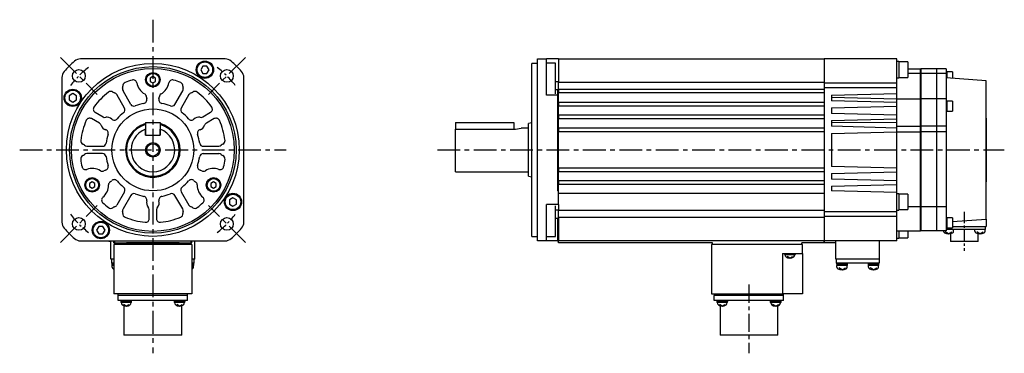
# Model space of a CAD drawing. Extents: x -427 to 679, y -319 to 280.
# Tile 3 of 3: x 138 to 679, y -112 to 72. Entities that reach past the tile are written whole.
import ezdxf

# ---------------------------------------------------------------- set-up
doc = ezdxf.new("R2010")
doc.units = 0
doc.linetypes.add('CENTER', pattern=[2, 1.25, -0.25, 0.25, -0.25])
for name, color, linetype in [('CENTER', 6, 'CENTER'), ('OUTLINE', 7, 'CONTINUOUS'), ('THIN_LINE', 6, 'CONTINUOUS')]:
    doc.layers.add(name, color=color, linetype=linetype)

msp = doc.modelspace()

# ---------------------------------------------------------------- linework, layer by layer
at = {"layer": 'CENTER', "ltscale": 10}
for p, q in [((211.06, 71.52), (211.06, -111.75)), ((160.24, 50.81), (180.55, 30.5)), ((261.87, 50.81), (241.56, 30.5)), ((137.89, 0), (284.22, 0)), ((367.37, 0), (678.87, 0)), ((160.24, -50.81), (180.55, -30.5)), ((261.87, -50.81), (241.56, -30.5))]:
    msp.add_line(p, q, dxfattribs=at)
at = {"layer": 'CENTER', "ltscale": 5}
msp.add_line((656.87, -34), (656.87, -55.4), dxfattribs=at)
at = {"layer": 'CENTER', "ltscale": 8}
msp.add_line((538.57, -74.02), (538.57, -111.75), dxfattribs=at)
at = {"layer": 'CENTER', "ltscale": 5}
for start, end in [(128.0008, 141.9992), (38.0008, 51.9992), (218.0008, 231.9992), (308.0008, 321.9992)]:
    msp.add_arc((211.06, 0), 57.5, start, end, dxfattribs=at)
at = {"layer": 'OUTLINE'}
for p, q in [((250.74, 50), (171.37, 50)), ((422.37, 48.75), (422.37, 50)), ((422.37, 50), (427.37, 50)), ((422.37, 42.99), (422.37, 48.75)), ((433.87, 50), (427.37, 50)), ((427.37, 48.75), (427.37, 50)), ((427.37, 42.99), (427.37, 48.75)), ((433.87, 49.9), (433.87, 50)), ((579.87, 49.9), (433.87, 49.9)), ((433.87, 49.9), (433.87, 37.34)), ((579.87, 50), (579.87, 36.66)), ((619.87, 50), (579.87, 50)), ((619.87, 36.66), (619.87, 50)), ((238.5, 46.03), (237.34, 44.03)), ((237.34, 44.03), (238.5, 42.03)), ((240.8, 46.03), (238.5, 46.03)), ((241.96, 44.03), (240.8, 46.03)), ((240.8, 42.03), (241.96, 44.03)), ((419.37, 0), (419.37, 47.5)), ((422.37, 47.5), (419.37, 47.5)), ((432.37, 47.66), (427.37, 47.66)), ((432.37, 35.75), (432.37, 47.66)), ((620.87, 48.53), (619.87, 48.53)), ((620.87, 48.53), (620.87, 39.53)), ((625.87, 48.28), (620.87, 48.28)), ((625.87, 48.28), (625.87, 39.78)), ((625.87, 44.5), (632.87, 44.5)), ((632.87, 42), (632.87, 44.5)), ((632.97, 44.5), (632.97, 42)), ((641.77, 44.5), (632.97, 44.5)), ((641.77, 42), (641.77, 44.5)), ((641.87, 42), (641.87, 44.5)), ((646.87, 44.5), (641.87, 44.5)), ((646.87, 44.5), (646.87, 42)), ((161.06, 39.69), (161.06, -39.69)), ((211.06, 40.23), (209.56, 39.37)), ((209.56, 39.37), (209.56, 37.63)), ((212.56, 39.37), (211.06, 40.23)), ((212.56, 37.63), (212.56, 39.37)), ((238.5, 42.03), (240.8, 42.03)), ((261.06, -39.69), (261.06, 39.69)), ((422.37, 39.69), (422.37, 42.99)), ((422.37, -39.69), (422.37, 39.69)), ((427.37, 39.69), (427.37, 42.99)), ((427.37, 30), (427.37, 39.69)), ((619.87, 39.53), (620.87, 39.53)), ((620.87, 39.78), (625.87, 39.78)), ((632.87, 42), (625.87, 42)), ((632.87, 28), (632.87, 42)), ((632.97, 40.5), (632.87, 40.5)), ((632.97, 42), (632.97, 28)), ((641.77, 42), (632.97, 42)), ((641.77, 28), (641.77, 42)), ((641.87, 40.5), (641.77, 40.5)), ((641.87, 28), (641.87, 42)), ((646.87, 42), (641.87, 42)), ((647.32, 43.02), (646.87, 43.02)), ((646.87, 42), (646.87, 28)), ((668.87, 38), (646.87, 39.5)), ((647.32, 43.02), (647.32, 39.47)), ((650.32, 42.82), (647.32, 42.82)), ((650.32, 42.82), (650.32, 39.26)), ((668.87, -38), (668.87, 38)), ((209.56, 37.63), (211.06, 36.77)), ((211.06, 36.77), (212.56, 37.63)), ((433.87, 37.44), (432.37, 37.44)), ((432.37, 30.74), (432.37, 35.75)), ((432.37, 33.14), (433.37, 33.14)), ((433.37, 33.14), (433.37, 30)), ((433.87, 33.25), (433.87, 37.34)), ((433.87, 37.21), (579.87, 37.21)), ((579.87, 33.25), (433.87, 33.25)), ((433.87, 33.25), (433.87, 31.25)), ((579.87, 36.66), (579.87, 34)), ((619.87, 36.66), (579.87, 36.66)), ((619.87, 34), (579.87, 34)), ((579.87, 34), (579.87, -34)), ((619.87, 34), (619.87, 36.66)), ((619.87, 31), (619.87, 34)), ((167.03, 30.9), (165.03, 29.75)), ((165.03, 29.75), (165.03, 27.44)), ((165.03, 27.44), (167.03, 26.28)), ((169.03, 29.75), (167.03, 30.9)), ((167.03, 26.28), (169.03, 27.44)), ((169.03, 27.44), (169.03, 29.75)), ((195.47, 23), (191.21, 30.37)), ((198.93, 25), (194.68, 32.37)), ((223.18, 25), (227.44, 32.37)), ((230.9, 30.37), (226.65, 23)), ((433.37, 30), (427.37, 30)), ((433.37, 30), (433.37, 0)), ((579.87, 31.25), (433.87, 31.25)), ((433.87, 26), (433.87, 31.25)), ((583.87, 30.06), (619.87, 31)), ((583.87, 30.06), (583.87, 26.94)), ((583.87, 28.94), (619.87, 28)), ((619.87, 28), (619.87, 31)), ((619.87, 28), (632.87, 28)), ((619.87, 26), (619.87, 28)), ((632.87, 13), (632.87, 28)), ((641.77, 28), (632.97, 28)), ((632.97, 28), (632.97, 13)), ((641.77, 13), (641.77, 28)), ((646.87, 28), (641.87, 28)), ((641.87, 13), (641.87, 28)), ((646.87, 28), (646.87, 13)), ((579.87, 26), (433.87, 26)), ((433.87, 26), (433.87, 24)), ((579.87, 24), (433.87, 24)), ((433.87, 19), (433.87, 24)), ((619.87, 26), (583.87, 26.94)), ((583.87, 23.06), (619.87, 24)), ((583.87, 23.06), (583.87, 19.94)), ((619.87, 24), (619.87, 26)), ((619.87, 19), (619.87, 24)), ((647.32, 27.03), (646.87, 27.03)), ((647.32, 27.03), (647.32, 21.13)), ((650.32, 26.83), (647.32, 26.83)), ((650.32, 26.83), (650.32, 21.33)), ((181.67, 14.66), (177.33, 17.16)), ((179.33, 20.63), (183.67, 18.12)), ((238.44, 18.12), (242.78, 20.63)), ((244.78, 17.16), (240.44, 14.66)), ((579.87, 19), (433.87, 19)), ((433.87, 19), (433.87, 17)), ((579.87, 17), (433.87, 17)), ((433.87, 12), (433.87, 17)), ((619.87, 19), (583.87, 19.94)), ((583.87, 16.06), (619.87, 17)), ((619.87, 17), (619.87, 19)), ((619.87, 15.12), (619.87, 17)), ((646.87, 21.13), (647.32, 21.13)), ((647.32, 21.33), (650.32, 21.33)), ((668.97, 17.5), (668.87, 17.5)), ((668.97, 17.5), (668.97, -17.5)), ((207.06, 15), (207.06, 8)), ((207.06, 15), (215.06, 15)), ((207.06, 8), (207.06, 11.31)), ((215.06, 15), (215.06, 8)), ((215.06, 8), (215.06, 11.31)), ((377.37, 15), (409.37, 15)), ((377.37, 15), (377.37, 11.31)), ((377.37, 11.31), (409.37, 11.31)), ((377.37, -12), (377.37, 11.31)), ((409.37, 15), (409.37, 11.31)), ((417.37, 12), (413.37, 12)), ((419.37, 14.83), (417.37, 14.5)), ((417.37, 0), (417.37, 14.5)), ((579.87, 12), (433.87, 12)), ((433.87, 12), (433.87, 10)), ((583.87, 16.06), (583.87, 12.94)), ((583.87, 15.28), (619.87, 15.12)), ((619.87, 12), (583.87, 12.94)), ((619.87, 12), (619.87, 15.12)), ((619.87, 13), (632.87, 13)), ((619.87, 10), (619.87, 12)), ((632.87, 10), (632.87, 13)), ((632.97, 13), (632.97, 10)), ((641.77, 13), (632.97, 13)), ((641.77, 10), (641.77, 13)), ((641.87, 10), (641.87, 13)), ((646.87, 13), (641.87, 13)), ((646.87, 13), (646.87, 10)), ((207.06, 8), (215.06, 8)), ((207.06, 8), (215.06, 8)), ((579.87, 10), (433.87, 10)), ((433.87, -10), (433.87, 10)), ((583.87, 9.06), (619.87, 10)), ((583.87, 9.06), (583.87, -9.06)), ((619.87, 10), (632.87, 10)), ((619.87, -10), (619.87, 10)), ((632.87, -31.3), (632.87, 10)), ((632.97, 10), (632.97, -31.3)), ((641.77, 10), (632.97, 10)), ((641.77, -31.3), (641.77, 10)), ((641.87, -31.3), (641.87, 10)), ((646.87, 10), (641.87, 10)), ((646.87, 10), (646.87, -31.3)), ((174.83, 2), (183.34, 2)), ((238.77, 2), (247.28, 2)), ((417.37, -14.5), (417.37, 0)), ((419.37, -47.5), (419.37, 0)), ((433.37, 0), (433.37, -22.5)), ((183.34, -2), (174.83, -2)), ((238.77, -2), (247.28, -2)), ((579.87, -10), (433.87, -10)), ((433.87, -10), (433.87, -12)), ((619.87, -10), (583.87, -9.06)), ((619.87, -12), (619.87, -10)), ((377.37, -12), (417.37, -12)), ((417.37, -14.5), (419.37, -14.83)), ((579.87, -12), (433.87, -12)), ((433.87, -17), (433.87, -12)), ((583.87, -12.94), (619.87, -12)), ((583.87, -12.94), (583.87, -16.06)), ((619.87, -17), (583.87, -16.06)), ((619.87, -17), (619.87, -12)), ((177.71, -17.52), (176.21, -18.38)), ((176.21, -18.38), (176.21, -20.12)), ((176.21, -20.12), (177.71, -20.98)), ((179.21, -18.38), (177.71, -17.52)), ((177.71, -20.98), (179.21, -20.12)), ((179.21, -20.12), (179.21, -18.38)), ((244.4, -17.52), (242.9, -18.38)), ((242.9, -18.38), (242.9, -20.12)), ((242.9, -20.12), (244.4, -20.98)), ((245.9, -18.38), (244.4, -17.52)), ((244.4, -20.98), (245.9, -20.12)), ((245.9, -20.12), (245.9, -18.38)), ((433.87, -18.5), (433.37, -18.5)), ((579.87, -17), (433.87, -17)), ((433.87, -17), (433.87, -19)), ((579.87, -19), (433.87, -19)), ((433.87, -22.5), (433.87, -19)), ((583.87, -19.94), (619.87, -19)), ((583.87, -19.94), (583.87, -22.56)), ((619.87, -19), (619.87, -17)), ((619.87, -23.5), (619.87, -19)), ((668.97, -17.5), (668.87, -17.5)), ((195.47, -23), (191.21, -30.37)), ((198.93, -25), (194.68, -32.37)), ((227.44, -32.37), (223.18, -25)), ((226.65, -23), (230.9, -30.37)), ((255.09, -26.28), (253.09, -27.44)), ((257.09, -27.44), (255.09, -26.28)), ((433.87, -22.5), (433.37, -22.5)), ((433.87, -30), (433.87, -22.5)), ((579.87, -24), (433.87, -24)), ((619.87, -23.5), (583.87, -22.56)), ((619.87, -34), (619.87, -23.5)), ((620.87, -24.09), (619.87, -24.09)), ((620.87, -24.09), (620.87, -33.09)), ((625.87, -24.34), (620.87, -24.34)), ((625.87, -24.34), (625.87, -32.84)), ((253.09, -27.44), (253.09, -29.75)), ((253.09, -29.75), (255.09, -30.9)), ((255.09, -30.9), (257.09, -29.75)), ((257.09, -29.75), (257.09, -27.44)), ((427.37, -39.69), (427.37, -30)), ((433.87, -30), (427.37, -30)), ((432.37, -35.75), (432.37, -30.74)), ((433.87, -30.02), (433.87, -30)), ((433.87, -30.02), (433.87, -33.25)), ((632.87, -31.3), (625.87, -31.3)), ((632.87, -44.5), (632.87, -31.3)), ((632.97, -31.3), (632.97, -44.5)), ((641.77, -31.3), (632.97, -31.3)), ((641.77, -44.5), (641.77, -31.3)), ((641.87, -44.5), (641.87, -31.3)), ((646.87, -31.3), (641.87, -31.3)), ((646.87, -31.3), (646.87, -44.5)), ((209.06, -37.79), (209.06, -32.77)), ((213.06, -32.77), (213.06, -37.79)), ((433.87, -33.14), (432.37, -33.14)), ((432.37, -47.66), (432.37, -35.75)), ((432.37, -37.44), (433.37, -37.44)), ((433.37, -37.44), (433.37, -50)), ((433.87, -37.34), (433.87, -33.25)), ((579.87, -33.25), (433.87, -33.25)), ((579.87, -37.21), (433.87, -37.21)), ((433.87, -37.34), (433.87, -49.9)), ((579.87, -34), (579.87, -36.66)), ((619.87, -34), (579.87, -34)), ((579.87, -36.66), (579.87, -50)), ((619.87, -36.66), (579.87, -36.66)), ((619.87, -33.09), (620.87, -33.09)), ((619.87, -36.66), (619.87, -34)), ((619.87, -50), (619.87, -36.66)), ((620.87, -32.84), (625.87, -32.84)), ((647.32, -37.12), (646.87, -37.12)), ((647.32, -37.12), (647.32, -40.07)), ((650.32, -37.32), (647.32, -37.32)), ((650.32, -37.32), (650.32, -40.07)), ((181.31, -42.03), (180.15, -44.03)), ((183.62, -42.03), (181.31, -42.03)), ((184.77, -44.03), (183.62, -42.03)), ((422.37, -42.99), (422.37, -39.69)), ((422.37, -48.75), (422.37, -42.99)), ((427.37, -42.99), (427.37, -39.69)), ((427.37, -48.75), (427.37, -42.99)), ((632.87, -40.5), (632.97, -40.5)), ((641.77, -40.5), (641.87, -40.5)), ((646.87, -43.02), (647.32, -43.02)), ((647.32, -40.07), (647.32, -43.02)), ((647.32, -42.82), (650.32, -42.82)), ((650.32, -39.26), (668.87, -38)), ((650.32, -40.07), (650.32, -42.82)), ((650.32, -42), (668.87, -42)), ((668.57, -43.7), (668.57, -42)), ((668.87, -38), (668.87, -42)), ((180.15, -44.03), (181.31, -46.03)), ((181.31, -46.03), (183.62, -46.03)), ((183.62, -46.03), (184.77, -44.03)), ((419.37, -47.5), (422.37, -47.5)), ((427.37, -47.66), (432.37, -47.66)), ((619.87, -44.5), (632.87, -44.5)), ((619.87, -48.53), (620.87, -48.53)), ((620.87, -44.5), (620.87, -48.53)), ((620.87, -48.28), (625.87, -48.28)), ((625.87, -44.5), (625.87, -48.28)), ((641.77, -44.5), (632.97, -44.5)), ((646.87, -44.5), (641.87, -44.5)), ((645.44, -44.67), (645.44, -44.5)), ((648.24, -46.1), (646.44, -45.02)), ((648.37, -43.7), (646.87, -43.7)), ((648.24, -46.1), (650.04, -45.02)), ((665.37, -43.7), (648.37, -43.7)), ((649.22, -46), (649.22, -50.4)), ((651.04, -44.67), (651.04, -43.7)), ((662.7, -44.67), (662.7, -43.7)), ((665.5, -46.1), (663.7, -45.02)), ((664.52, -50.4), (664.52, -46)), ((668.57, -43.7), (665.37, -43.7)), ((665.5, -46.1), (667.3, -45.02)), ((668.3, -44.67), (668.3, -43.7)), ((171.37, -50), (250.74, -50)), ((186.91, -50), (186.91, -50.4)), ((188.06, -50.4), (186.91, -50.4)), ((188.06, -60), (188.06, -50)), ((189.56, -51), (189.56, -50)), ((190.06, -51), (189.56, -51)), ((189.56, -52), (189.56, -79)), ((232.56, -52), (189.56, -52)), ((190.06, -50), (190.06, -51)), ((190.06, -52), (190.06, -51)), ((190.06, -51), (232.06, -51)), ((196.56, -51.1), (196.56, -51)), ((225.56, -51.1), (196.56, -51.1)), ((225.56, -51.1), (225.56, -51)), ((232.06, -51), (232.06, -50)), ((232.56, -51), (232.06, -51)), ((232.06, -52), (232.06, -51)), ((232.56, -51), (232.56, -50)), ((232.56, -52), (232.56, -79)), ((234.06, -60), (234.06, -50)), ((422.37, -50), (422.37, -48.75)), ((427.37, -50), (422.37, -50)), ((427.37, -50), (427.37, -48.75)), ((433.37, -50), (427.37, -50)), ((433.37, -50), (433.87, -50)), ((433.87, -51), (433.87, -49.9)), ((579.87, -49.9), (433.87, -49.9)), ((518.57, -51), (433.87, -51)), ((456.47, -51.1), (456.47, -51)), ((495.47, -51.1), (456.47, -51.1)), ((495.47, -51.1), (495.47, -51)), ((568.07, -52), (518.07, -52)), ((518.07, -52), (518.07, -79)), ((518.57, -52), (518.57, -51)), ((579.87, -51), (567.57, -51)), ((567.57, -52), (567.57, -51)), ((568.07, -57), (568.07, -52)), ((579.87, -50), (579.87, -51)), ((619.87, -50), (579.87, -50)), ((579.97, -51), (579.97, -50)), ((586.37, -51), (579.97, -51)), ((586.37, -60), (586.37, -50)), ((610.37, -60), (610.37, -50)), ((664.52, -50.4), (649.22, -50.4)), ((557.07, -57), (557.07, -79)), ((557.07, -57), (568.07, -57)), ((558.07, -57), (558.07, -57.5)), ((558.07, -57.5), (564.07, -57.5)), ((561.07, -59.5), (559.57, -58.6)), ((561.07, -59.5), (562.57, -58.6)), ((564.07, -57.5), (564.07, -57)), ((568.07, -57), (568.07, -79)), ((189.56, -60), (188.06, -60)), ((188.56, -62.3), (188.56, -60)), ((189.56, -62.3), (188.56, -62.3)), ((188.56, -62.3), (188.56, -62.8)), ((188.56, -62.8), (189.56, -62.8)), ((188.61, -62.8), (188.61, -63.5)), ((189.56, -63.5), (188.61, -63.5)), ((188.76, -64.47), (188.76, -63.5)), ((234.06, -60), (232.56, -60)), ((233.56, -62.3), (232.56, -62.3)), ((232.56, -62.8), (233.56, -62.8)), ((233.51, -63.5), (232.56, -63.5)), ((233.36, -64.47), (233.36, -63.5)), ((233.51, -63.5), (233.51, -62.8)), ((233.56, -60), (233.56, -62.3)), ((233.56, -62.8), (233.56, -62.3)), ((610.37, -60), (586.37, -60)), ((586.67, -62.3), (586.67, -60)), ((589.74, -62.3), (586.67, -62.3)), ((586.74, -62.3), (586.74, -62.8)), ((586.74, -62.8), (592.74, -62.8)), ((586.79, -62.8), (586.79, -63.5)), ((592.69, -63.5), (586.79, -63.5)), ((586.94, -64.47), (586.94, -63.5)), ((589.74, -65.9), (587.94, -64.83)), ((589.54, -62.8), (589.94, -63.5)), ((607, -62.3), (589.74, -62.3)), ((589.74, -65.9), (591.54, -64.83)), ((592.54, -64.47), (592.54, -63.5)), ((592.69, -63.5), (592.69, -62.8)), ((592.74, -62.8), (592.74, -62.3)), ((604, -62.3), (604, -62.8)), ((604, -62.8), (610, -62.8)), ((604.05, -62.8), (604.05, -63.5)), ((609.95, -63.5), (604.05, -63.5)), ((604.2, -64.47), (604.2, -63.5)), ((607, -65.9), (605.2, -64.82)), ((606.8, -62.8), (607.2, -63.5)), ((610.07, -62.3), (607, -62.3)), ((607, -65.9), (608.8, -64.82)), ((609.8, -64.47), (609.8, -63.5)), ((609.95, -63.5), (609.95, -62.8)), ((610, -62.8), (610, -62.3)), ((610.07, -60), (610.07, -62.3)), ((232.56, -79), (189.56, -79)), ((192.06, -80), (192.01, -80)), ((192.01, -82.7), (192.01, -80)), ((192.06, -80), (192.06, -79)), ((194.92, -80), (192.06, -80)), ((195.51, -80), (194.92, -80)), ((226.61, -80), (195.51, -80)), ((227.2, -80), (226.61, -80)), ((230.06, -80), (227.2, -80)), ((230.06, -80), (230.06, -79)), ((230.11, -80), (230.06, -80)), ((230.11, -82.7), (230.11, -80)), ((518.07, -79), (557.07, -79)), ((519.57, -80), (519.52, -80)), ((519.52, -82.7), (519.52, -80)), ((519.57, -80), (519.57, -79)), ((522.43, -80), (519.57, -80)), ((523.02, -80), (522.43, -80)), ((554.12, -80), (523.02, -80)), ((554.71, -80), (554.12, -80)), ((557.57, -80), (554.71, -80)), ((557.57, -79), (557.07, -79)), ((568.07, -79), (557.57, -79)), ((557.57, -80), (557.57, -79)), ((557.62, -80), (557.57, -80)), ((557.62, -82.7), (557.62, -80)), ((195.51, -82.7), (192.01, -82.7)), ((193.38, -82.7), (193.38, -83.2)), ((199.38, -83.2), (193.38, -83.2)), ((193.43, -83.2), (193.43, -83.9)), ((199.33, -83.9), (193.43, -83.9)), ((196.38, -85.9), (194.87, -85)), ((195.18, -85.68), (195.18, -101.75)), ((226.61, -82.7), (195.51, -82.7)), ((196.17, -83.2), (196.58, -83.9)), ((196.38, -85.9), (197.88, -85)), ((199.33, -83.9), (199.33, -83.2)), ((199.38, -83.2), (199.38, -82.7)), ((222.74, -82.7), (222.74, -83.2)), ((225.74, -83.2), (222.74, -83.2)), ((222.79, -83.2), (222.79, -83.9)), ((225.74, -83.9), (222.79, -83.9)), ((225.74, -85.9), (224.23, -85)), ((225.53, -83.2), (225.94, -83.9)), ((228.74, -83.2), (225.74, -83.2)), ((228.69, -83.9), (225.74, -83.9)), ((225.74, -85.9), (227.24, -85)), ((230.11, -82.7), (226.61, -82.7)), ((226.93, -101.75), (226.93, -85.68)), ((228.69, -83.9), (228.69, -83.2)), ((228.74, -83.2), (228.74, -82.7)), ((523.02, -82.7), (519.52, -82.7)), ((520.89, -82.7), (520.89, -83.2)), ((526.89, -83.2), (520.89, -83.2)), ((520.94, -83.2), (520.94, -83.9)), ((526.84, -83.9), (520.94, -83.9)), ((523.89, -85.9), (522.39, -85)), ((522.7, -85.68), (522.7, -101.75)), ((554.12, -82.7), (523.02, -82.7)), ((523.69, -83.2), (524.09, -83.9)), ((523.89, -85.9), (525.39, -85)), ((526.84, -83.9), (526.84, -83.2)), ((526.89, -83.2), (526.89, -82.7)), ((550.25, -82.7), (550.25, -83.2)), ((553.25, -83.2), (550.25, -83.2)), ((550.3, -83.2), (550.3, -83.9)), ((553.25, -83.9), (550.3, -83.9)), ((553.25, -85.9), (551.75, -85)), ((553.05, -83.2), (553.45, -83.9)), ((556.25, -83.2), (553.25, -83.2)), ((556.2, -83.9), (553.25, -83.9)), ((553.25, -85.9), (554.75, -85)), ((557.62, -82.7), (554.12, -82.7)), ((554.45, -101.75), (554.45, -85.68)), ((556.2, -83.9), (556.2, -83.2)), ((556.25, -83.2), (556.25, -82.7)), ((226.93, -101.75), (195.18, -101.75)), ((554.45, -101.75), (522.7, -101.75))]:
    msp.add_line(p, q, dxfattribs=at)
for centre, radius in [((239.65, 44.03), 4.75), ((211.06, 0), 47.5), ((211.06, 0), 45.75), ((211.06, 0), 44.75), ((170.4, 40.66), 3.5), ((239.65, 44.03), 4.25), ((251.72, 40.66), 3.5), ((211.06, 38.5), 4), ((211.06, 38.5), 3.5), ((167.03, 28.59), 4.75), ((167.03, 28.59), 4.25), ((211.06, 0), 22.5), ((211.06, 0), 3.38), ((177.71, -19.25), 4), ((177.71, -19.25), 3.5), ((244.4, -19.25), 4), ((244.4, -19.25), 3.5), ((255.09, -28.59), 4.75), ((255.09, -28.59), 4.25), ((170.4, -40.66), 3.5), ((251.72, -40.66), 3.5), ((182.46, -44.03), 4.75), ((182.46, -44.03), 4.25)]:
    msp.add_circle(centre, radius, dxfattribs=at)
for centre, radius, start, end in [((211.06, 0), 65, 131.4096, 138.5904), ((171.37, 45), 5, 90, 131.4096), ((250.74, 45), 5, 48.5904, 90), ((211.06, 0), 65, 41.4096, 48.5904), ((166.06, 39.69), 5, 138.5904, 180), ((211.06, 0), 40, 106.5177, 112.4651), ((200.25, 36.43), 2, 10.8371, 106.5177), ((221.86, 36.43), 2, 73.4823, 169.1629), ((211.06, 0), 40, 67.5349, 73.4823), ((256.06, 39.69), 5, 0, 41.4096), ((196.41, 33.37), 2, 166.6582, 210), ((191.06, 34.64), 3.5, 346.6582, 4.9572), ((196.54, 35.12), 2, 112.4651, 184.9572), ((211.06, 38.5), 9, 190.8371, 240.0004), ((211.06, 38.5), 9, 299.9996, 349.1629), ((225.58, 35.12), 2, 355.0428, 67.5349), ((225.71, 33.37), 2, 330, 13.3418), ((231.06, 34.64), 3.5, 175.0428, 193.3418), ((211.06, 0), 40, 127.5349, 143.9577), ((187.91, 30.13), 2, 55.0428, 127.5349), ((191.06, 34.64), 3.5, 235.0428, 253.3418), ((189.48, 29.37), 2, 30, 73.3418), ((205.77, 27.5), 2, 280.8908, 15.8733), ((205.56, 28.97), 2, 0.2741, 60.0004), ((211.06, 29), 3.5, 180.2741, 195.8733), ((216.35, 27.5), 2, 164.1267, 259.1092), ((211.06, 29), 3.5, 344.1267, 359.7259), ((216.56, 28.97), 2, 119.9996, 179.7259), ((232.63, 29.37), 2, 106.6582, 150), ((231.06, 34.64), 3.5, 286.6582, 304.9572), ((234.21, 30.13), 2, 52.4651, 124.9572), ((211.06, 0), 40, 36.0423, 52.4651), ((180.33, 22.36), 2, 143.9577, 240), ((193.74, 22), 2, 308.2132, 30), ((200.66, 26), 2, 210, 291.7868), ((211.06, 0), 26, 100.8908, 111.7868), ((211.06, 0), 26, 68.2132, 79.1092), ((221.45, 26), 2, 248.2132, 330), ((228.38, 22), 2, 150, 231.7868), ((241.78, 22.36), 2, 300, 36.0423), ((211.06, 0), 40, 156.0423, 172.4651), ((176.33, 15.43), 2, 60, 156.0423), ((184.67, 19.85), 2, 240, 283.3418), ((185.94, 14.5), 3.5, 44.1267, 103.3418), ((189.89, 18.33), 2, 224.1267, 319.1092), ((211.06, 0), 26, 128.2132, 139.1092), ((211.06, 0), 26, 40.8908, 51.7868), ((232.22, 18.33), 2, 220.8908, 315.8733), ((236.17, 14.5), 3.5, 76.6582, 135.8733), ((237.44, 19.85), 2, 256.6582, 300), ((245.78, 15.43), 2, 23.9577, 120), ((211.06, 0), 40, 7.5349, 23.9577), ((180.67, 12.92), 2, 16.6582, 60), ((185.94, 14.5), 3.5, 196.6582, 255.8733), ((184.6, 9.17), 2, 340.8908, 75.8733), ((211.06, 0), 15, 105.466, 0), ((211.06, 0), 14.5, 106.0134, 0), ((211.06, 0), 12, 109.4712, 70.5288), ((211.06, 0), 15, 0, 74.534), ((211.06, 0), 14.5, 0, 73.9866), ((237.51, 9.17), 2, 104.1267, 199.1092), ((236.17, 14.5), 3.5, 284.1267, 343.3418), ((241.44, 12.92), 2, 120, 163.3418), ((409.22, 24.17), 12.86, 270.6632, 288.8135), ((211.06, 0), 26, 160.8908, 171.7868), ((211.06, 0), 26, 8.2132, 19.1092), ((173.38, 4.98), 2, 172.4651, 244.9572), ((171.06, 0), 3.5, 46.6582, 64.9572), ((174.83, 4), 2, 226.6582, 270), ((183.34, 4), 2, 270, 351.7868), ((238.77, 4), 2, 188.2132, 270), ((247.28, 4), 2, 270, 313.3418), ((251.06, 0), 3.5, 115.0428, 133.3418), ((248.73, 4.98), 2, 295.0428, 7.5349), ((173.38, -4.98), 2, 115.0428, 187.5349), ((211.06, 0), 40, 187.5349, 193.4823), ((171.06, 0), 3.5, 295.0428, 313.3418), ((174.83, -4), 2, 90, 133.3418), ((183.34, -4), 2, 8.2132, 90), ((211.06, 0), 26, 188.2132, 199.1092), ((211.06, 0), 26, 340.8908, 351.7868), ((238.77, -4), 2, 90, 171.7868), ((247.28, -4), 2, 46.6582, 90), ((251.06, 0), 3.5, 226.6582, 244.9572), ((248.73, -4.98), 2, 352.4651, 64.9572), ((211.06, 0), 40, 346.5177, 352.4651), ((174.1, -8.86), 2, 193.4823, 289.1629), ((177.71, -19.25), 9, 59.9996, 109.1629), ((184.6, -9.17), 2, 284.1267, 19.1092), ((237.51, -9.17), 2, 160.8908, 255.8733), ((244.4, -19.25), 9, 70.8371, 120.0004), ((248.01, -8.86), 2, 250.8371, 346.5177), ((183.21, -9.72), 2, 239.9996, 299.7259), ((185.94, -14.5), 3.5, 104.1267, 119.7259), ((236.17, -14.5), 3.5, 60.2741, 75.8733), ((238.9, -9.72), 2, 240.2741, 300.0004), ((177.71, -19.25), 9, 310.8371, 0), ((188.71, -19.25), 2, 120.2741, 180), ((185.94, -14.5), 3.5, 300.2741, 315.8733), ((189.89, -18.33), 2, 40.8908, 135.8733), ((211.06, 0), 26, 220.8908, 231.7868), ((193.74, -22), 2, 330, 51.7868), ((228.38, -22), 2, 128.2132, 210), ((211.06, 0), 26, 308.2132, 319.1092), ((232.22, -18.33), 2, 44.1267, 139.1092), ((236.17, -14.5), 3.5, 224.1267, 239.7259), ((233.4, -19.25), 2, 0, 59.7259), ((244.4, -19.25), 9, 180, 229.1629), ((184.91, -27.57), 2, 130.8371, 226.5177), ((200.66, -26), 2, 68.2132, 150), ((211.06, 0), 26, 248.2132, 259.1092), ((205.77, -27.5), 2, 344.1267, 79.1092), ((216.35, -27.5), 2, 100.8908, 195.8733), ((211.06, 0), 26, 280.8908, 291.7868), ((221.45, -26), 2, 30, 111.7868), ((237.21, -27.57), 2, 313.4823, 49.1629), ((211.06, 0), 40, 226.5177, 232.4651), ((187.91, -30.13), 2, 232.4651, 304.9572), ((191.06, -34.64), 3.5, 106.6582, 124.9572), ((189.48, -29.37), 2, 286.6582, 330), ((196.41, -33.37), 2, 150, 193.3418), ((211.06, -29), 3.5, 164.1267, 223.3418), ((207.06, -32.77), 2, 0, 43.3418), ((215.06, -32.77), 2, 136.6582, 180), ((211.06, -29), 3.5, 316.6582, 15.8733), ((225.71, -33.37), 2, 346.6582, 30), ((232.63, -29.37), 2, 210, 253.3418), ((231.06, -34.64), 3.5, 55.0428, 73.3418), ((234.21, -30.13), 2, 235.0428, 307.5349), ((211.06, 0), 40, 307.5349, 313.4823), ((191.06, -34.64), 3.5, 355.0428, 13.3418), ((196.54, -35.12), 2, 175.0428, 247.5349), ((211.06, 0), 40, 247.5349, 263.9577), ((207.06, -37.79), 2, 263.9577, 0), ((215.06, -37.79), 2, 180, 276.0423), ((211.06, 0), 40, 276.0423, 292.4651), ((225.58, -35.12), 2, 292.4651, 4.9572), ((231.06, -34.64), 3.5, 166.6582, 184.9572), ((166.06, -39.69), 5, 180, 221.4096), ((211.06, 0), 65, 221.4096, 228.5904), ((211.06, 0), 65, 311.4096, 318.5904), ((256.06, -39.69), 5, 318.5904, 0), ((646.44, -44.67), 1, 180, 243.2563), ((648.24, -41.1), 5, 243.2563, 296.7437), ((650.04, -44.67), 1, 296.7437, 0), ((663.7, -44.67), 1, 180, 243.2563), ((665.5, -41.1), 5, 243.2563, 296.7437), ((667.3, -44.67), 1, 296.7437, 0), ((171.37, -45), 5, 228.5904, 270), ((250.74, -45), 5, 270, 311.4096), ((560.11, -57.36), 1.8, 184.5861, 230.4185), ((561.07, -56.2), 3.3, 230.4185, 309.5815), ((562.03, -57.36), 1.8, 309.5815, 355.4139), ((189.76, -64.47), 1, 180, 243.2563), ((232.36, -64.47), 1, 296.7437, 0), ((587.94, -64.47), 1, 180, 243.2563), ((591.54, -64.47), 1, 296.7437, 0), ((605.2, -64.47), 1, 180, 243.2563), ((608.8, -64.47), 1, 296.7437, 0), ((191.56, -60.9), 5, 243.2563, 246.4218), ((230.56, -60.9), 5, 293.5782, 296.7437), ((589.74, -60.9), 5, 243.2563, 296.7437), ((607, -60.9), 5, 243.2563, 296.7437), ((195.42, -83.76), 1.8, 184.5861, 230.4185), ((196.38, -82.6), 3.3, 230.4185, 309.5815), ((197.33, -83.76), 1.8, 309.5815, 355.4139), ((224.78, -83.76), 1.8, 184.5861, 230.4185), ((225.74, -82.6), 3.3, 230.4185, 309.5815), ((226.69, -83.76), 1.8, 309.5815, 355.4139), ((522.93, -83.76), 1.8, 184.5861, 230.4185), ((523.89, -82.6), 3.3, 230.4185, 309.5815), ((524.85, -83.76), 1.8, 309.5815, 355.4139), ((552.29, -83.76), 1.8, 184.5861, 230.4185), ((553.25, -82.6), 3.3, 230.4185, 309.5815), ((554.21, -83.76), 1.8, 309.5815, 355.4139)]:
    msp.add_arc(centre, radius, start, end, dxfattribs=at)
at = {"layer": 'THIN_LINE'}
msp.add_circle((211.06, 0), 4, dxfattribs=at)

doc.saveas('drawing.dxf')
